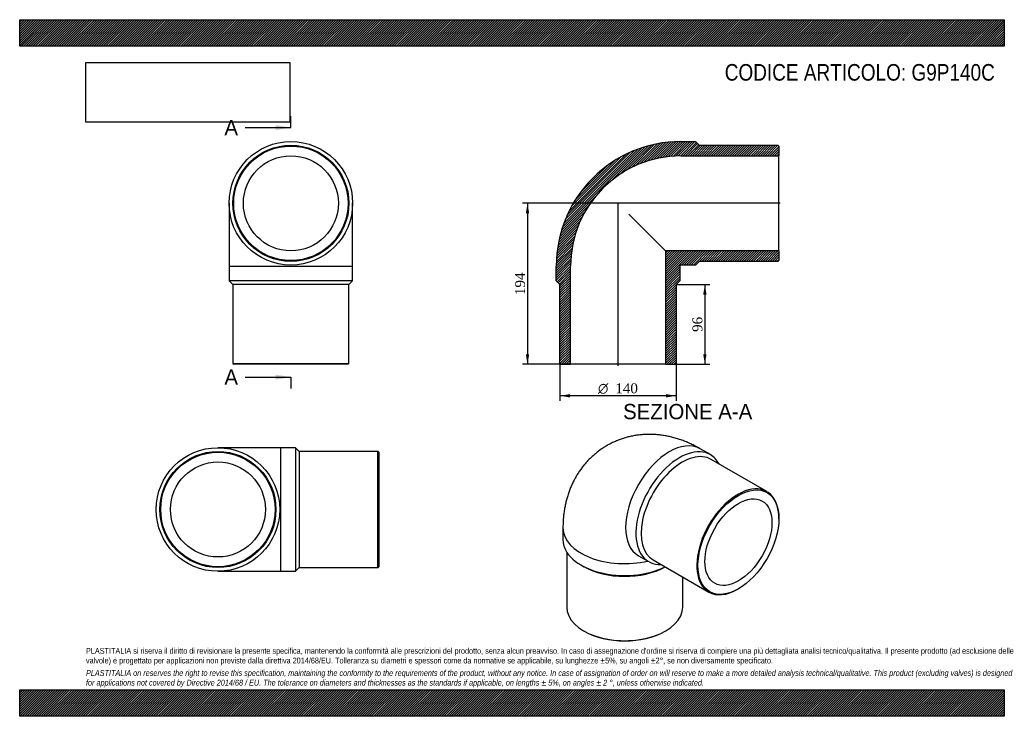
# Model space of a CAD drawing. Header units: millimetres. Extents: x 0 to 1188, y 0 to 840.
import ezdxf
from ezdxf.enums import TextEntityAlignment as Align
from ezdxf.lldxf.tags import DXFTag

# ---------------------------------------------------------------- set-up
doc = ezdxf.new("R2010")
doc.units = ezdxf.units.MM
doc.header["$LTSCALE"] = 4
for name, color, linetype in [('Default', 7, 'Continuous'), ('DV4_Default', 7, 'Continuous'), ('G9P140C', 7, 'Continuous')]:
    doc.layers.add(name, color=color, linetype=linetype)
doc.styles.add('SEACAD_Solid_Edge_ANSI', font='seans.ttf')
doc.styles.add('SEACAD_Solid_Edge_ANSI1_Symbols', font='semeca1.ttf')
doc.styles.add('SEACAD_Times_New_Roman', font='times.ttf')
tags = doc.linetypes.add('CENTER2', pattern=[28.575, 19.05, -3.175, 3.175, -3.175]).pattern_tags.tags
tags[10:11] = [DXFTag(74, 4), DXFTag(75, 0), DXFTag(340, '0'), DXFTag(46, 0.0), DXFTag(50, 0.0), DXFTag(44, 0.0), DXFTag(45, 0.0)]
tags[8:9] = [DXFTag(74, 4), DXFTag(75, 0), DXFTag(340, '0'), DXFTag(46, 0.0), DXFTag(50, 0.0), DXFTag(44, 0.0), DXFTag(45, 0.0)]
tags[6:7] = [DXFTag(74, 4), DXFTag(75, 0), DXFTag(340, '0'), DXFTag(46, 0.0), DXFTag(50, 0.0), DXFTag(44, 0.0), DXFTag(45, 0.0)]
tags[4:5] = [DXFTag(74, 4), DXFTag(75, 0), DXFTag(340, '0'), DXFTag(46, 0.0), DXFTag(50, 0.0), DXFTag(44, 0.0), DXFTag(45, 0.0)]
doc.dimstyles.new('ANSImm', dxfattribs={"dimtxt": 12, "dimasz": 12, "dimexe": 6, "dimexo": 0, "dimgap": 3, "dimtad": 1, "dimdsep": 46, "dimtxsty": 'SEACAD_Times_New_Roman', "dimblk1": '_SE_FILLED', "dimblk2": '_SE_FILLED', "dimsah": 1, "dimcen": 6, "dimazin": 0, "dimtfac": 0.85, "dimtdec": 3, "dimtofl": 0, "dimtmove": 0, "dimatfit": 3, "dimfxl": 1, "dimarcsym": 0})
picture_1 = doc.add_image_def('image1.jpg', size_in_pixel=(4302, 1260))

# ---------------------------------------------------------------- blocks, each defined once
blk = doc.blocks.new('SE')
at = {"layer": 'G9P140C', "color": 7, "linetype": 'Continuous'}
for p, q in [((252.7, 618.6), (252.7, 542.6)), ((401.7, 542.6), (401.7, 618.6)), ((252.7, 542.6), (401.7, 542.6)), ((252.7, 542.6), (252.7, 525.1)), ((401.7, 525.1), (401.7, 542.6)), ((401.7, 525.1), (252.7, 525.1)), ((252.7, 525.1), (257.2, 520.6)), ((397.2, 520.6), (401.7, 525.1)), ((397.2, 520.6), (257.2, 520.6)), ((257.2, 520.6), (257.2, 425.6)), ((397.2, 425.6), (397.2, 520.6)), ((257.2, 425.6), (397.2, 425.6)), ((257.2, 425.6), (258.2, 424.6)), ((396.2, 424.6), (258.2, 424.6)), ((396.2, 424.6), (397.2, 425.6))]:
    blk.add_line(p, q, dxfattribs=at)
for radius in [74.5, 70, 69, 57.3]:
    blk.add_circle((327.2, 618.6), radius, dxfattribs=at)
blk = doc.blocks.new('SE1')
at = {"layer": 'G9P140C', "color": 7, "linetype": 'Continuous'}
for p, q in [((833.4, 315.5), (821, 322.7)), ((901.5, 271), (834.3, 309.8)), ((916, 238.1), (916, 239)), ((655.5, 227.1), (655.5, 212.8)), ((660, 198.1), (660, 131.6)), ((746.5, 193.6), (758.9, 186.5)), ((677.3, 182.4), (680.5, 180.6)), ((764.3, 188.5), (831.5, 149.8)), ((800, 131.6), (800, 167.9)), ((866.5, 153.2), (867.2, 153.6)), ((680.5, 103), (681.2, 102.6)), ((778.8, 102.6), (779.5, 103))]:
    blk.add_line(p, q, dxfattribs=at)
for centre, major_axis, start_param, end_param in [((783.7, 258.1), (-37.2, -64.5), 3.141593, 6.283185), ((796.1, 251), (37.2, 64.5), 0, 3.490937), ((799.3, 249.2), (35, 60.6), 0, 3.141593), ((796.1, 251), (37.2, 64.5), 5.933841, 6.283185), ((866.5, 210.4), (-35, -60.6), 2.356194, 6.283185), ((730, 227.1), (-74.5, 0), 0, 1.951129), ((730, 212.8), (74.5, 0), 3.141593, 5.423962), ((730, 209.2), (70, 0), 3.926991, 5.483573), ((866.5, 210.4), (-35, -60.6), 0, 0.785398), ((730, 131.6), (-70, 0), 0, 3.141593), ((730, 130.8), (69, 0), 3.926991, 5.497787)]:
    blk.add_ellipse(centre, major_axis=major_axis, ratio=0.57735, start_param=start_param, end_param=end_param, dxfattribs=at)
for major_axis in [(34.5, 59.8), (28.6, 49.6)]:
    blk.add_ellipse((867.2, 210), major_axis=major_axis, ratio=0.57735, dxfattribs=at)
blk.add_open_spline([(821, 322.7), (819.8, 323.4), (817.1, 324.8), (812.4, 327.3), (807.1, 329.7), (801.7, 332), (796.3, 333.9), (790.8, 335.6), (785.4, 337), (780, 338.1), (774.6, 339), (769.2, 339.6), (763.9, 339.9), (758.6, 340), (753.3, 339.8), (748.1, 339.4), (743, 338.7), (738, 337.8), (733, 336.6), (728.2, 335.2), (723.4, 333.5), (718.8, 331.6), (714.2, 329.5), (709.8, 327.2), (705.5, 324.7), (701.4, 322), (697.4, 319.1), (693.6, 315.9), (689.9, 312.6), (686.4, 309.2), (683, 305.5), (679.9, 301.7), (676.9, 297.8), (674.1, 293.7), (671.4, 289.4), (669, 285), (666.7, 280.4), (664.7, 275.8), (662.8, 271), (661.2, 266), (659.7, 261), (658.5, 255.8), (657.4, 250.5), (656.6, 245.1), (656, 239.6), (655.6, 234.1), (655.5, 229.8), (655.5, 227.6), (655.5, 227.1)], degree=3, knots=[0, 0, 0, 0, 0.016011, 0.041028, 0.065965, 0.090681, 0.11514, 0.139319, 0.163203, 0.18679, 0.210083, 0.233094, 0.255836, 0.278327, 0.300586, 0.322631, 0.344483, 0.366159, 0.387678, 0.409058, 0.430316, 0.451468, 0.472531, 0.493521, 0.514453, 0.535342, 0.5562, 0.577043, 0.597888, 0.618751, 0.639651, 0.660604, 0.681631, 0.70275, 0.723983, 0.745351, 0.766876, 0.788579, 0.810484, 0.832612, 0.854982, 0.877611, 0.900512, 0.923692, 0.94715, 0.970879, 0.994235, 1, 1, 1, 1], dxfattribs=at)
blk = doc.blocks.new('SE2')
at = {"layer": 'G9P140C', "color": 7, "linetype": 'Continuous'}
for p, q in [((315.2, 323.9), (239.2, 323.9)), ((315.2, 174.9), (315.2, 323.9)), ((332.7, 323.9), (315.2, 323.9)), ((332.7, 323.9), (332.7, 174.9)), ((337.2, 319.4), (332.7, 323.9)), ((337.2, 319.4), (337.2, 179.4)), ((432.2, 319.4), (337.2, 319.4)), ((432.2, 179.4), (432.2, 319.4)), ((433.2, 318.4), (432.2, 319.4)), ((433.2, 318.4), (433.2, 180.4)), ((332.7, 174.9), (337.2, 179.4)), ((337.2, 179.4), (432.2, 179.4)), ((432.2, 179.4), (433.2, 180.4)), ((239.2, 174.9), (315.2, 174.9)), ((315.2, 174.9), (332.7, 174.9))]:
    blk.add_line(p, q, dxfattribs=at)
for radius in [74.5, 70, 69, 57.3]:
    blk.add_circle((239.2, 249.4), radius, dxfattribs=at)
blk = doc.blocks.new('SE4')
at = {"color": 7, "linetype": 'Continuous', "style": 'SEACAD_Solid_Edge_ANSI'}
blk.add_text('A', height=18.4, dxfattribs=at).set_placement((247, 719.1), align=Align.TOP_LEFT)
blk = doc.blocks.new('SE5')
at = {"color": 7, "linetype": 'Continuous', "style": 'SEACAD_Solid_Edge_ANSI'}
blk.add_text('A', height=18.4, dxfattribs=at).set_placement((247, 418.2), align=Align.TOP_LEFT)
blk = doc.blocks.new('SEANNOT_GROUP')
at = {"linetype": 'Continuous'}
blk.add_hatch(color=7, dxfattribs=at).paths.add_polyline_path([(308.8, 706.9), (327.2, 709.9), (308.8, 713)])
at = {"color": 7, "linetype": 'Continuous'}
blk.add_lwpolyline([(272, 709.9), (327.2, 709.9)], dxfattribs=at)
blk = doc.blocks.new('SEANNOT_GROUP1')
at = {"linetype": 'Continuous'}
blk.add_hatch(color=7, dxfattribs=at).paths.add_polyline_path([(308.8, 405.9), (327.2, 409), (308.8, 412)])
at = {"color": 7, "linetype": 'Continuous'}
blk.add_lwpolyline([(272, 409), (327.2, 409)], dxfattribs=at)
blk = doc.blocks.new('SE3')
at = {"layer": 'Default', "color": 7, "linetype": 'CENTER2'}
for p, q in [((327.2, 709.9), (327.2, 723.7)), ((327.2, 409), (327.2, 395.2))]:
    blk.add_line(p, q, dxfattribs=at)
at = {"layer": 'Default', "color": 7, "linetype": 'CENTER2', "const_width": 0.0001}
blk.add_lwpolyline([(327.2, 709.9), (327.2, 409)], dxfattribs=at)
at = {"layer": 'Default'}
for name in ['SE4', 'SEANNOT_GROUP', 'SE5', 'SEANNOT_GROUP1']:
    blk.add_blockref(name, (0, 0), dxfattribs=at)
blk = doc.blocks.new('SE6')
at = {"layer": 'G9P140C', "linetype": 'Continuous'}
h = blk.add_hatch(dxfattribs=at)
h.set_pattern_fill('LINE', scale=0.629921, angle=45, style=0)
edge = h.paths.add_edge_path()
edge.add_line((914.9, 688.6), (819.9, 688.6))
edge.add_line((819.9, 688.6), (815.4, 693.1))
edge.add_line((815.4, 693.1), (797.9, 693.1))
edge.add_arc((797.9, 542.6), 150.5, 90, 180)
edge.add_line((647.4, 542.6), (647.4, 525.1))
edge.add_line((647.4, 525.1), (651.9, 520.6))
edge.add_line((651.9, 520.6), (651.9, 425.6))
edge.add_line((651.9, 425.6), (652.9, 424.6))
edge.add_line((652.9, 424.6), (664.6, 424.6))
edge.add_line((664.6, 424.6), (664.6, 542.6))
edge.add_arc((797.9, 542.6), 133.3, 90, 180, ccw=False)
edge.add_line((797.9, 675.9), (915.9, 675.9))
edge.add_line((915.9, 675.9), (915.9, 687.6))
edge.add_line((915.9, 687.6), (914.9, 688.6))
h = blk.add_hatch(dxfattribs=at)
h.set_pattern_fill('LINE', scale=0.629921, angle=45, style=0)
edge = h.paths.add_edge_path()
edge.add_line((915.9, 549.6), (915.9, 561.3))
edge.add_line((915.9, 561.3), (779.2, 561.3))
edge.add_line((779.2, 561.3), (779.2, 424.6))
edge.add_line((779.2, 424.6), (790.9, 424.6))
edge.add_line((790.9, 424.6), (791.9, 425.6))
edge.add_line((791.9, 425.6), (791.9, 520.6))
edge.add_line((791.9, 520.6), (796.4, 525.1))
edge.add_line((796.4, 525.1), (796.4, 542.6))
edge.add_arc((797.9, 542.6), 1.5, 90, 180, ccw=False)
edge.add_line((797.9, 544.1), (815.4, 544.1))
edge.add_line((815.4, 544.1), (819.9, 548.6))
edge.add_line((819.9, 548.6), (914.9, 548.6))
edge.add_line((914.9, 548.6), (915.9, 549.6))
at = {"layer": 'DV4_Default', "color": 7, "linetype": 'CENTER2'}
for p, q in [((917.7, 618.6), (720.9, 618.6)), ((721.9, 422.8), (721.9, 619.5))]:
    blk.add_line(p, q, dxfattribs=at)
at = {"layer": 'G9P140C', "color": 7, "linetype": 'Continuous'}
for p, q in [((797.9, 693.1), (815.4, 693.1)), ((815.4, 693.1), (819.9, 688.6)), ((819.9, 688.6), (914.9, 688.6)), ((914.9, 688.6), (915.9, 687.6)), ((915.9, 687.6), (915.9, 675.9)), ((797.9, 675.9), (915.9, 675.9)), ((915.9, 561.3), (915.9, 675.9)), ((735, 605.6), (779.2, 561.3)), ((915.9, 561.3), (779.2, 561.3)), ((779.2, 561.3), (779.2, 424.6)), ((915.9, 561.3), (915.9, 549.6)), ((819.9, 548.6), (815.4, 544.1)), ((914.9, 548.6), (819.9, 548.6)), ((915.9, 549.6), (914.9, 548.6)), ((647.4, 525.1), (647.4, 542.6)), ((664.6, 424.6), (664.6, 542.6)), ((796.4, 542.6), (796.4, 525.1)), ((815.4, 544.1), (797.9, 544.1)), ((651.9, 520.6), (647.4, 525.1)), ((796.4, 525.1), (791.9, 520.6)), ((651.9, 425.6), (651.9, 520.6)), ((791.9, 520.6), (791.9, 425.6)), ((652.9, 424.6), (651.9, 425.6)), ((652.9, 424.6), (664.6, 424.6)), ((779.2, 424.6), (664.6, 424.6)), ((779.2, 424.6), (790.9, 424.6)), ((791.9, 425.6), (790.9, 424.6))]:
    blk.add_line(p, q, dxfattribs=at)
for radius in [150.5, 133.3, 1.5]:
    blk.add_arc((797.9, 542.6), radius, 90, 180, dxfattribs=at)
blk = doc.blocks.new('GDimGGroup')
at = {"layer": 'Default', "linetype": 'Continuous'}
for points in [[(663.9, 384.5), (663.9, 388.5), (651.9, 386.5)], [(779.9, 384.5), (791.9, 386.5), (779.9, 388.5)]]:
    blk.add_hatch(color=7, dxfattribs=at).paths.add_polyline_path(points)
at = {"layer": 'Default', "color": 7, "linetype": 'Continuous'}
for p, q in [((651.9, 425.6), (651.9, 380.5)), ((791.9, 425.6), (791.9, 380.5)), ((791.9, 386.5), (651.9, 386.5))]:
    blk.add_line(p, q, dxfattribs=at)
for s, style, p in [('O', 'SEACAD_Solid_Edge_ANSI1_Symbols', (697.8, 401.5)), ('140', 'SEACAD_Times_New_Roman', (718.7, 401.5))]:
    blk.add_text(s, height=12, dxfattribs=dict(at, style=style)).set_placement(p, align=Align.TOP_LEFT)
blk = doc.blocks.new('DMBLK215')
at = {"layer": 'Default', "linetype": 'Continuous'}
for points in [[(828.7, 508.6), (826.7, 520.6), (824.7, 508.6)], [(828.7, 436.6), (824.7, 436.6), (826.7, 424.6)]]:
    blk.add_hatch(color=7, dxfattribs=at).paths.add_polyline_path(points)
at = {"layer": 'Default', "color": 7, "linetype": 'Continuous'}
for p, q in [((791.9, 520.6), (832.7, 520.6)), ((826.7, 520.6), (826.7, 424.6)), ((779.2, 424.6), (832.7, 424.6))]:
    blk.add_line(p, q, dxfattribs=at)
at = {"layer": 'Default', "color": 7, "linetype": 'Continuous', "style": 'SEACAD_Times_New_Roman'}
blk.add_text('96', height=12, rotation=90, dxfattribs=at).set_placement((811.7, 463.5), align=Align.TOP_LEFT)
blk = doc.blocks.new('_SE_FILLED')
at = {"color": 0}
blk.add_line((0, 0), (-1, 0), dxfattribs=at)
blk.add_solid([(0, 0), (-1, -0.1665), (-1, 0.1665), (0, 0)], dxfattribs=at)
blk = doc.blocks.new('DMBLK216')
at = {"layer": 'Default', "linetype": 'Continuous'}
for points in [[(610.7, 606.6), (614.7, 606.6), (612.7, 618.6)], [(610.7, 436.6), (612.7, 424.6), (614.7, 436.6)]]:
    blk.add_hatch(color=7, dxfattribs=at).paths.add_polyline_path(points)
at = {"layer": 'Default', "color": 7, "linetype": 'Continuous'}
for p, q in [((721.9, 618.6), (606.7, 618.6)), ((612.7, 618.6), (612.7, 424.6)), ((664.6, 424.6), (606.7, 424.6))]:
    blk.add_line(p, q, dxfattribs=at)
at = {"layer": 'Default', "color": 7, "linetype": 'Continuous', "style": 'SEACAD_Times_New_Roman'}
blk.add_text('194', height=12, rotation=90, dxfattribs=at).set_placement((597.7, 507.9), align=Align.TOP_LEFT)

msp = doc.modelspace()

# ---------------------------------------------------------------- hatches: boundary and pattern name
at = {"layer": 'Default', "linetype": 'Continuous'}
h = msp.add_hatch(dxfattribs=at)
h.set_pattern_fill('LINE', scale=0.629921, angle=45, style=0)
h.paths.add_polyline_path([(1188, 808), (1188, 840), (0, 840), (0, 808)])
for points in [[(1188, 808), (1188, 840), (0, 840), (0, 808)], [(1188, 0), (1188, 32), (0, 32), (0, 0)]]:
    msp.add_hatch(color=7, dxfattribs=at).paths.add_polyline_path(points)
h = msp.add_hatch(dxfattribs=at)
h.set_pattern_fill('LINE', scale=0.629921, angle=45, style=0)
h.paths.add_polyline_path([(1188, 0), (1188, 32), (0, 32), (0, 0)])

# ---------------------------------------------------------------- linework, layer by layer
at = {"layer": 'Default', "color": 7, "linetype": 'Continuous'}
for p, q in [((0, 840), (1188, 840)), ((0, 808), (0, 840)), ((1188, 840), (1188, 808)), ((1188, 808), (0, 808)), ((0, 32), (1188, 32)), ((0, 0), (0, 32)), ((1188, 32), (1188, 0)), ((1188, 0), (0, 0))]:
    msp.add_line(p, q, dxfattribs=at)

# ---------------------------------------------------------------- block references
at = {"layer": 'Default'}
for name in ['SE3', 'SE', 'SE6', 'GDimGGroup', 'SE1', 'SE2']:
    msp.add_blockref(name, (0, 0), dxfattribs=at)

# ---------------------------------------------------------------- texts
at = {"layer": 'Default', "color": 7, "linetype": 'Continuous', "style": 'SEACAD_Solid_Edge_ANSI'}
msp.add_text('SEZIONE A-A', height=18.4, dxfattribs=at).set_placement((728.029, 376.662), align=Align.TOP_LEFT)
at = {"layer": 'Default', "attachment_point": 1}
for s, insert, char_height, width in [('{\\fArial Narrow|b0||i0||c0|p34;\\C7;\\H20.;\\W1.;CODICE ARTICOLO: G9P140C}', (850.679, 786.523), 20, 333.45289), ("{\\fArial Narrow|b0||i0||c0|p34;\\C7;\\H7.;\\W1.;PLASTITALIA si riserva il diritto di revisionare la presente specifica, mantenendo la conformità alle prescrizioni del prodotto, senza alcun preavviso. In caso di assegnazione d'ordine si riserva di compiere una più dettagliata analisi tecnico/qualitativa. Il presente prodotto (ad esclusione delle \\P}{\\fArial Narrow|b0||i0||c0|p34;\\C7;\\H7.;\\W1.;valvole) è progettato per applicazioni non previste dalla direttiva 2014/68/EU. Tolleranza su diametri e spessori come da normative se applicabile, su lunghezze ±5%, su angoli ±2°, se non diversamente specificato.\\P}{\\fArial Narrow|b0||i0||c0|p34;\\C7;\\H2.;\\W1.;   \\P}{\\fArial Narrow|b0||i1||c0|p34;\\C7;\\H7.;\\W1.;PLASTITALIA on reserves the right to revise this specification, maintaining the conformity to the requirements of the product, without any notice. In case of assignation of order on will reserve to make a more detailed analysis technical/qualitative. This product (excluding valves) is designed \\P}{\\fArial Narrow|b0||i1||c0|p34;\\C7;\\H7.;\\W1.;for applications not covered by Directive 2014/68 / EU. The tolerance on diameters and thicknesses as the standards if applicable, on lengths ± 5%, on angles ± 2 °, unless otherwise indicated.\\P}", (80, 82.409), 7, 1028)]:
    msp.add_mtext(s, dxfattribs=dict(at, insert=insert, char_height=char_height, width=width))

# ---------------------------------------------------------------- dimensions: what is measured, and where the dimension line sits
at = {"layer": 'Default', "color": 7, "linetype": 'Continuous'}
for base, p1, p2, picture, middle in [((590.551, 446.477), (721.939, 618.594), (664.639, 424.594), 'DMBLK216', (612.737, 521.594)), ((826.74, 424.594), (791.939, 520.594), (779.239, 424.594), 'DMBLK215', (826.74, 472.594))]:
    dim = msp.add_linear_dim(base=base, p1=p1, p2=p2, angle=90, text='\\A1;<>', dimstyle='ANSImm', dxfattribs=at)
    dim.commit()
    dim.dimension.update_dxf_attribs({"geometry": picture, "text_midpoint": middle, "dimtype": 160})

# ---------------------------------------------------------------- pictures from other files: only their frames are drawn
image = msp.add_image(picture_1, insert=(80, 716.413), size_in_units=(245.829, 72))
image.dxf.flags = 7

doc.saveas('drawing.dxf')
